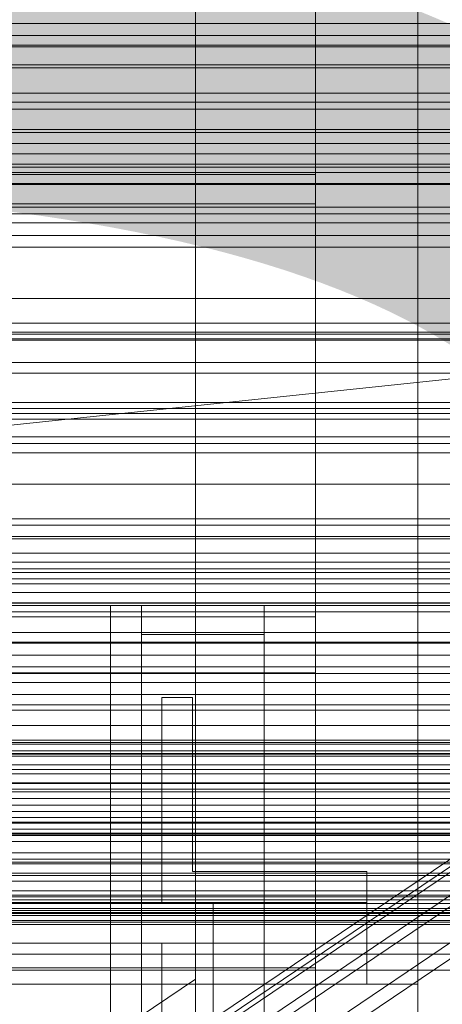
# Model space of a CAD drawing. Header units: millimetres. Extents: x -2233 to 61924, y -68080 to 6847.
# Tile 149 of 256: x 211 to 252, y -34719 to -34623. Entities that reach past the tile are written whole.
import ezdxf

# ---------------------------------------------------------------- set-up
doc = ezdxf.new("R2010")
doc.units = ezdxf.units.MM
for name, color, linetype, lineweight in [('COTAS_O', 1, 'Continuous', 0), ('COTAS_P', 1, 'Continuous', 0), ('frontal_bajante_movil', 7, 'Continuous', 0), ('frontal_briquetadora', 7, 'Continuous', 0), ('frontal_C01', 7, 'Continuous', 0), ('frontal_C02', 7, 'Continuous', 0), ('frontal_C03', 7, 'Continuous', 0), ('frontal_C05', 7, 'Continuous', 0), ('frontal_mezcladora', 7, 'Continuous', 0), ('frontal_secador', 7, 'Continuous', 0)]:
    doc.layers.add(name, color=color, linetype=linetype, lineweight=lineweight)
doc.dimstyles.new('R19_100', dxfattribs={"dimtxt": 250, "dimasz": 150, "dimexe": 150, "dimexo": 80, "dimgap": 100, "dimtad": 1, "dimtih": 1, "dimtoh": 1, "dimdsep": 46, "dimcen": 0.09, "dimadec": 0, "dimazin": 0, "dimtfac": 1, "dimtdec": 4, "dimtofl": 0, "dimtmove": 0, "dimatfit": 3, "dimfxl": 1, "dimtolj": 1, "dimtzin": 0, "dimarcsym": 0})

# ---------------------------------------------------------------- blocks, each defined once
blk = doc.blocks.new('DIM_R28_48')
at = {"layer": 'COTAS_P'}
for p, q in [((-1750, -34600), (-1600, -34555)), ((2600, -34600), (2450, -34555)), ((-1750, -35500), (-1750, -34600)), ((-1750, -34600), (2600, -34600)), ((-1750, -34600), (-1600, -34645)), ((2600, -34600), (2450, -34645)), ((2600, -35500), (2600, -34600))]:
    blk.add_line(p, q, dxfattribs=at)
blk.add_text('4350 P', height=250, dxfattribs=at).set_placement((425, -34500))
blk = doc.blocks.new('DIM_R28_50')
at = {"layer": 'COTAS_P'}
for p, q in [((1705.784, -34504.945), (1551.897, -34475.895)), ((-194.216, -34704.945), (1705.784, -34504.945)), ((1705.784, -34504.945), (1561.319, -34565.401)), ((1800, -35400), (1705.784, -34504.945)), ((-194.216, -34704.945), (-49.751, -34644.49)), ((-100, -35600), (-194.216, -34704.945)), ((-194.216, -34704.945), (-40.33, -34733.995))]:
    blk.add_line(p, q, dxfattribs=at)
blk.add_text('1910.5 P', height=250, rotation=6.00901, dxfattribs=at).set_placement((745.315, -34505.495))
blk = doc.blocks.new('DIM_R28_53')
at = {"layer": 'COTAS_P'}
for p, q in [((-150, -32300), (550, -32300)), ((550, -32300), (505, -32450)), ((550, -34900), (550, -32300)), ((550, -32300), (595, -32450)), ((550, -34900), (505, -34750)), ((550, -34900), (595, -34750)), ((-150, -34900), (550, -34900))]:
    blk.add_line(p, q, dxfattribs=at)
blk.add_text('2600 P', height=250, rotation=90, dxfattribs=at).set_placement((450, -33600))
blk = doc.blocks.new('DIM_R28_56')
at = {"layer": 'COTAS_O'}
for p, q in [((-650, -34200), (-500, -34155)), ((650, -34200), (500, -34155)), ((-650, -34900), (-650, -34200)), ((-650, -34200), (650, -34200)), ((-650, -34200), (-500, -34245)), ((650, -34200), (500, -34245)), ((650, -34900), (650, -34200))]:
    blk.add_line(p, q, dxfattribs=at)
blk.add_text('1300 O', height=250, dxfattribs=at).set_placement((0, -34100))
blk = doc.blocks.new('DIM_R28_61')
at = {"layer": 'COTAS_P'}
for p, q in [((-305, -34680), (395, -34680)), ((395, -34680), (350, -34830)), ((395, -36000), (395, -34680)), ((395, -34680), (440, -34830)), ((395, -36000), (350, -35850)), ((395, -36000), (440, -35850)), ((-305, -36000), (395, -36000))]:
    blk.add_line(p, q, dxfattribs=at)
blk.add_text('1320 P', height=250, rotation=90, dxfattribs=at).set_placement((295, -35340))

msp = doc.modelspace()

# ---------------------------------------------------------------- linework, layer by layer
at = {"layer": 'frontal_bajante_movil'}
for p, q in [((220, -34680), (220, -35227.232)), ((220, -34809.578), (220, -34680)), ((220, -34680), (223, -34680)), ((223, -35227.232), (223, -34680)), ((223, -34680), (223, -34809.578)), ((223, -34680), (235, -34680)), ((223, -34682.819), (223, -34680)), ((235, -34680), (235, -35227.232)), ((235, -34680), (235, -34682.819)), ((223, -34682.819), (223, -35230.051)), ((235, -34682.819), (223, -34682.819)), ((235, -35230.051), (235, -34682.819))]:
    msp.add_line(p, q, dxfattribs=at)
at = {"layer": 'frontal_briquetadora'}
for q in [(416.55, -34680), (430, -34680)]:
    msp.add_line((210, -34680), q, dxfattribs=at)
at = {"layer": 'frontal_C01'}
for p, q in [((250, -35948.844), (250, -33373.251)), ((250, -33378.064), (250, -35953.656)), ((228.298, -34716.493), (228.298, -34453.88)), ((228.298, -34459.66), (228.298, -34722.274)), ((425, -34624.302), (-425, -34624.302)), ((-425, -34635.858), (425, -34635.858)), ((146.872, -34776.458), (331.181, -34652.123)), ((148.32, -34776.807), (332.629, -34652.472)), ((146.383, -34777.548), (330.692, -34653.213)), ((150.629, -34778.572), (334.938, -34654.237)), ((146.887, -34780.003), (331.197, -34655.668)), ((153.641, -34781.633), (337.95, -34657.298)), ((148.35, -34783.655), (332.659, -34659.321)), ((-450, -34660.756), (450, -34660.756)), ((450, -34671.541), (-450, -34671.541)), ((450, -34694.46), (-450, -34694.46)), ((-450, -34705.245), (450, -34705.245)), ((228.298, -34716.493), (130, -34782.805)), ((228.298, -34979.106), (228.298, -34716.493)), ((228.298, -34716.493), (228.298, -34722.274))]:
    msp.add_line(p, q, dxfattribs=at)
at = {"layer": 'frontal_C02'}
for p, q in [((250, -35767.183), (250, -32921.727)), ((250, -32926.497), (250, -35771.953)), ((228.298, -34746.19), (228.298, -34455.696)), ((228.298, -34461.426), (228.298, -34751.921)), ((450, -34625.243), (-450, -34625.243)), ((425, -34625.415), (-425, -34625.415)), ((-450, -34637.165), (450, -34637.165)), ((-425, -34636.869), (425, -34636.869))]:
    msp.add_line(p, q, dxfattribs=at)
at = {"layer": 'frontal_C03'}
for p, q in [((1500, -34627.188), (-1500, -34627.188)), ((1500, -34627.473), (-1500, -34627.473)), ((1250, -34629.957), (-1250, -34629.957)), ((1250, -34630.838), (-1250, -34630.838)), ((1250, -34631.492), (-1250, -34631.492)), ((1250, -34633.799), (-1250, -34633.799)), ((-1250, -34634.856), (1250, -34634.856)), ((1250, -34637.709), (-1250, -34637.709)), ((-1500, -34638.882), (1500, -34638.882)), ((1250, -34638.766), (-1250, -34638.766)), ((1250, -34641.073), (-1250, -34641.073)), ((1250, -34641.727), (-1250, -34641.727)), ((1250, -34642.608), (-1250, -34642.608)), ((1250, -34652.415), (-1250, -34652.415)), ((1250, -34653.296), (-1250, -34653.296)), ((1250, -34653.949), (-1250, -34653.949)), ((1250, -34656.257), (-1250, -34656.257)), ((-1250, -34657.314), (1250, -34657.314)), ((1250, -34660.166), (-1250, -34660.166)), ((1250, -34661.224), (-1250, -34661.224)), ((1250, -34663.531), (-1250, -34663.531)), ((1250, -34664.184), (-1250, -34664.184)), ((1250, -34665.066), (-1250, -34665.066)), ((1250, -34674.872), (-1250, -34674.872)), ((1250, -34675.754), (-1250, -34675.754)), ((1250, -34676.407), (-1250, -34676.407)), ((-1250, -34676.77), (1250, -34676.77)), ((-1250, -34677.403), (1250, -34677.403)), ((-1250, -34677.867), (1250, -34677.867)), ((1250, -34678.714), (-1250, -34678.714)), ((-1250, -34679.722), (1250, -34679.722)), ((-1250, -34679.772), (1250, -34679.772)), ((-1250, -34680.619), (1250, -34680.619)), ((1250, -34682.624), (-1250, -34682.624)), ((-1250, -34683.571), (1250, -34683.571)), ((1250, -34683.681), (-1250, -34683.681)), ((-1250, -34684.838), (1250, -34684.838)), ((1250, -34685.989), (-1250, -34685.989)), ((1250, -34686.642), (-1250, -34686.642)), ((1250, -34687.523), (-1250, -34687.523)), ((-1250, -34688.686), (1250, -34688.686)), ((-1250, -34690.238), (1250, -34690.238)), ((-1500, -34691.736), (1500, -34691.736)), ((-1500, -34693.159), (1500, -34693.159)), ((-1500, -34693.384), (1500, -34693.384)), ((-1500, -34693.548), (1500, -34693.548)), ((-1500, -34694.206), (1500, -34694.206)), ((-1500, -34694.523), (1500, -34694.523)), ((-1250, -34694.718), (1250, -34694.718)), ((-1500, -34695.569), (1500, -34695.569)), ((-1500, -34696.018), (1500, -34696.018)), ((1250, -34696.45), (-1250, -34696.45)), ((-1500, -34697.382), (1500, -34697.382)), ((-1500, -34697.932), (1500, -34697.932)), ((1250, -34697.33), (-1250, -34697.33)), ((1250, -34698.211), (-1250, -34698.211)), ((1250, -34698.865), (-1250, -34698.865)), ((-1500, -34699.519), (1500, -34699.519)), ((1500, -34700.133), (-1500, -34700.133)), ((1500, -34700.719), (-1500, -34700.719)), ((1250, -34701.172), (-1250, -34701.172)), ((-1250, -34701.258), (1250, -34701.258)), ((-1500, -34701.836), (1500, -34701.836)), ((-1500, -34702.471), (1500, -34702.471)), ((-1250, -34702.229), (1250, -34702.229)), ((-1250, -34703.05), (1250, -34703.05)), ((-1500, -34704.175), (1500, -34704.175)), ((-1500, -34704.789), (1500, -34704.789)), ((1250, -34705.081), (-1250, -34705.081)), ((-1500, -34706.376), (1500, -34706.376)), ((1250, -34706.139), (-1250, -34706.139)), ((-1500, -34706.926), (1500, -34706.926)), ((-1500, -34708.289), (1500, -34708.289)), ((-1250, -34707.858), (1250, -34707.858)), ((1250, -34708.446), (-1250, -34708.446)), ((-1500, -34708.738), (1500, -34708.738)), ((1250, -34709.1), (-1250, -34709.1)), ((-1500, -34709.784), (1500, -34709.784)), ((-1500, -34710.102), (1500, -34710.102)), ((-1250, -34709.589), (1250, -34709.589)), ((1250, -34709.981), (-1250, -34709.981)), ((-1500, -34710.76), (1500, -34710.76)), ((-1500, -34710.924), (1500, -34710.924)), ((-1500, -34711.148), (1500, -34711.148)), ((-1250, -34714.07), (1250, -34714.07)), ((-1250, -34715.622), (1250, -34715.622))]:
    msp.add_line(p, q, dxfattribs=at)
at = {"layer": 'frontal_C05'}
for p, q in [((225, -34706), (225, -34689)), ((225, -34689), (228, -34689)), ((228, -34706), (228, -34689)), ((220, -34706), (220, -34706.066)), ((220, -34706.263), (220, -34706.066)), ((220, -34706.592), (220, -34706.263)), ((220, -34707.051), (220, -34706.592)), ((225, -34709), (225, -34706)), ((228, -34706), (245, -34706)), ((232.271, -34706), (232.258, -34706)), ((232.292, -34706), (232.271, -34706)), ((232.319, -34706), (232.292, -34706)), ((232.353, -34706), (232.319, -34706)), ((232.393, -34706), (232.353, -34706)), ((232.44, -34706), (232.393, -34706)), ((232.493, -34706), (232.44, -34706)), ((232.553, -34706), (232.493, -34706)), ((232.618, -34706), (232.553, -34706)), ((232.69, -34706), (232.618, -34706)), ((232.767, -34706), (232.69, -34706)), ((232.85, -34706), (232.767, -34706)), ((232.938, -34706), (232.85, -34706)), ((233.031, -34706), (232.938, -34706)), ((233.13, -34706), (233.031, -34706)), ((233.232, -34706), (233.13, -34706)), ((233.34, -34706), (233.232, -34706)), ((233.451, -34706), (233.34, -34706)), ((233.566, -34706), (233.451, -34706)), ((233.685, -34706), (233.566, -34706)), ((233.807, -34706), (233.685, -34706)), ((233.932, -34706), (233.807, -34706)), ((234.059, -34706), (233.932, -34706)), ((234.189, -34706), (234.059, -34706)), ((234.321, -34706), (234.189, -34706)), ((234.455, -34706), (234.321, -34706)), ((234.59, -34706), (234.455, -34706)), ((234.726, -34706), (234.59, -34706)), ((234.863, -34706), (234.726, -34706)), ((235, -34706), (234.863, -34706)), ((235.137, -34706), (235, -34706)), ((235.274, -34706), (235.137, -34706)), ((235.41, -34706), (235.274, -34706)), ((235.545, -34706), (235.41, -34706)), ((235.679, -34706), (235.545, -34706)), ((235.811, -34706), (235.679, -34706)), ((235.941, -34706), (235.811, -34706)), ((236.068, -34706), (235.941, -34706)), ((236.193, -34706), (236.068, -34706)), ((236.315, -34706), (236.193, -34706)), ((236.434, -34706), (236.315, -34706)), ((236.549, -34706), (236.434, -34706)), ((236.66, -34706), (236.549, -34706)), ((236.768, -34706), (236.66, -34706)), ((236.87, -34706), (236.768, -34706)), ((236.969, -34706), (236.87, -34706)), ((237.062, -34706), (236.969, -34706)), ((237.15, -34706), (237.062, -34706)), ((237.233, -34706), (237.15, -34706)), ((237.31, -34706), (237.233, -34706)), ((237.382, -34706), (237.31, -34706)), ((237.447, -34706), (237.382, -34706)), ((237.507, -34706), (237.447, -34706)), ((237.56, -34706), (237.507, -34706)), ((237.607, -34706), (237.56, -34706)), ((237.647, -34706), (237.607, -34706)), ((237.681, -34706), (237.647, -34706)), ((237.708, -34706), (237.681, -34706)), ((237.729, -34706), (237.708, -34706)), ((237.742, -34706), (237.729, -34706)), ((245, -34709), (245, -34706)), ((220, -34707.639), (220, -34707.051)), ((220, -34708.355), (220, -34707.639)), ((220, -34709.196), (220, -34708.355)), ((-205, -34709), (245, -34709)), ((220, -34709), (220, -34709.062)), ((220, -34709.248), (220, -34709.062)), ((220, -34710.162), (220, -34709.196)), ((220, -34709.558), (220, -34709.248)), ((225, -34709), (228, -34709)), ((228, -34709), (245, -34709)), ((230, -34709), (230, -34709.062)), ((230, -34709.062), (230, -34709.248)), ((230, -34709.248), (230, -34709.558)), ((232.015, -34709), (232.004, -34709)), ((232.023, -34709), (232.008, -34709)), ((232.034, -34709), (232.015, -34709)), ((232.046, -34709), (232.023, -34709)), ((232.059, -34709), (232.034, -34709)), ((232.075, -34709), (232.046, -34709)), ((232.093, -34709), (232.059, -34709)), ((232.112, -34709), (232.075, -34709)), ((232.133, -34709), (232.093, -34709)), ((232.156, -34709), (232.112, -34709)), ((232.181, -34709), (232.133, -34709)), ((232.207, -34709), (232.156, -34709)), ((232.175, -34709), (232.228, -34709)), ((232.236, -34709), (232.181, -34709)), ((232.265, -34709), (232.207, -34709)), ((232.228, -34709), (232.288, -34709)), ((232.297, -34709), (232.236, -34709)), ((232.271, -34709), (232.258, -34709)), ((232.33, -34709), (232.265, -34709)), ((232.292, -34709), (232.271, -34709)), ((232.288, -34709), (232.354, -34709)), ((232.319, -34709), (232.292, -34709)), ((232.365, -34709), (232.297, -34709)), ((232.353, -34709), (232.319, -34709)), ((232.402, -34709), (232.33, -34709)), ((232.393, -34709), (232.353, -34709)), ((232.354, -34709), (232.427, -34709)), ((232.44, -34709), (232.365, -34709)), ((232.44, -34709), (232.393, -34709)), ((232.48, -34709), (232.402, -34709)), ((232.427, -34709), (232.506, -34709)), ((232.521, -34709), (232.44, -34709)), ((232.493, -34709), (232.44, -34709)), ((232.564, -34709), (232.48, -34709)), ((232.553, -34709), (232.493, -34709)), ((232.506, -34709), (232.59, -34709)), ((232.609, -34709), (232.521, -34709)), ((232.618, -34709), (232.553, -34709)), ((232.655, -34709), (232.564, -34709)), ((232.59, -34709), (232.681, -34709)), ((232.702, -34709), (232.609, -34709)), ((232.69, -34709), (232.618, -34709)), ((232.751, -34709), (232.655, -34709)), ((232.681, -34709), (232.777, -34709)), ((232.767, -34709), (232.69, -34709)), ((232.801, -34709), (232.702, -34709)), ((232.852, -34709), (232.751, -34709)), ((232.85, -34709), (232.767, -34709)), ((232.777, -34709), (232.879, -34709)), ((232.905, -34709), (232.801, -34709)), ((232.938, -34709), (232.85, -34709)), ((232.959, -34709), (232.852, -34709)), ((232.879, -34709), (232.985, -34709)), ((233.015, -34709), (232.905, -34709)), ((233.031, -34709), (232.938, -34709)), ((233.072, -34709), (232.959, -34709)), ((232.985, -34709), (233.097, -34709)), ((233.13, -34709), (233.015, -34709)), ((233.13, -34709), (233.031, -34709)), ((233.189, -34709), (233.072, -34709)), ((233.097, -34709), (233.213, -34709)), ((233.249, -34709), (233.13, -34709)), ((233.232, -34709), (233.13, -34709)), ((233.31, -34709), (233.189, -34709)), ((233.213, -34709), (233.333, -34709)), ((233.34, -34709), (233.232, -34709)), ((233.372, -34709), (233.249, -34709)), ((233.436, -34709), (233.31, -34709)), ((233.333, -34709), (233.458, -34709)), ((233.451, -34709), (233.34, -34709)), ((233.5, -34709), (233.372, -34709)), ((233.565, -34709), (233.436, -34709)), ((233.566, -34709), (233.451, -34709)), ((233.458, -34709), (233.586, -34709)), ((233.631, -34709), (233.5, -34709)), ((233.698, -34709), (233.565, -34709)), ((233.685, -34709), (233.566, -34709)), ((233.586, -34709), (233.717, -34709)), ((233.766, -34709), (233.631, -34709)), ((233.807, -34709), (233.685, -34709)), ((233.835, -34709), (233.698, -34709)), ((233.717, -34709), (233.852, -34709)), ((233.904, -34709), (233.766, -34709)), ((233.932, -34709), (233.807, -34709)), ((233.974, -34709), (233.835, -34709)), ((233.852, -34709), (233.989, -34709)), ((234.045, -34709), (233.904, -34709)), ((234.059, -34709), (233.932, -34709)), ((234.116, -34709), (233.974, -34709)), ((233.989, -34709), (234.129, -34709)), ((234.187, -34709), (234.045, -34709)), ((234.189, -34709), (234.059, -34709)), ((234.26, -34709), (234.116, -34709)), ((234.129, -34709), (234.271, -34709)), ((234.332, -34709), (234.187, -34709)), ((234.321, -34709), (234.189, -34709)), ((234.406, -34709), (234.26, -34709)), ((234.271, -34709), (234.415, -34709)), ((234.455, -34709), (234.321, -34709)), ((234.479, -34709), (234.332, -34709)), ((234.553, -34709), (234.406, -34709)), ((234.415, -34709), (234.56, -34709)), ((234.59, -34709), (234.455, -34709)), ((234.627, -34709), (234.479, -34709)), ((234.701, -34709), (234.553, -34709)), ((234.56, -34709), (234.706, -34709)), ((234.726, -34709), (234.59, -34709)), ((234.776, -34709), (234.627, -34709)), ((234.85, -34709), (234.701, -34709)), ((234.706, -34709), (234.853, -34709)), ((234.863, -34709), (234.726, -34709)), ((234.925, -34709), (234.776, -34709)), ((235, -34709), (234.85, -34709)), ((235, -34709), (234.863, -34709)), ((235.075, -34709), (234.925, -34709)), ((235, -34709), (235.147, -34709)), ((235.137, -34709), (235, -34709)), ((235.224, -34709), (235.075, -34709)), ((235.274, -34709), (235.137, -34709)), ((235.147, -34709), (235.294, -34709)), ((235.299, -34709), (235.15, -34709)), ((235.373, -34709), (235.224, -34709)), ((235.41, -34709), (235.274, -34709)), ((235.294, -34709), (235.44, -34709)), ((235.447, -34709), (235.299, -34709)), ((235.521, -34709), (235.373, -34709)), ((235.545, -34709), (235.41, -34709)), ((235.44, -34709), (235.585, -34709)), ((235.594, -34709), (235.447, -34709)), ((235.668, -34709), (235.521, -34709)), ((235.679, -34709), (235.545, -34709)), ((235.585, -34709), (235.729, -34709)), ((235.74, -34709), (235.594, -34709)), ((235.813, -34709), (235.668, -34709)), ((235.811, -34709), (235.679, -34709)), ((235.729, -34709), (235.871, -34709)), ((235.884, -34709), (235.74, -34709)), ((235.941, -34709), (235.811, -34709)), ((235.955, -34709), (235.813, -34709)), ((235.871, -34709), (236.011, -34709)), ((236.026, -34709), (235.884, -34709)), ((236.068, -34709), (235.941, -34709)), ((236.096, -34709), (235.955, -34709)), ((236.011, -34709), (236.148, -34709)), ((236.165, -34709), (236.026, -34709)), ((236.193, -34709), (236.068, -34709)), ((236.234, -34709), (236.096, -34709)), ((236.148, -34709), (236.283, -34709)), ((236.302, -34709), (236.165, -34709)), ((236.315, -34709), (236.193, -34709)), ((236.369, -34709), (236.234, -34709)), ((236.283, -34709), (236.414, -34709)), ((236.435, -34709), (236.302, -34709)), ((236.434, -34709), (236.315, -34709)), ((236.5, -34709), (236.369, -34709)), ((236.414, -34709), (236.542, -34709)), ((236.549, -34709), (236.434, -34709)), ((236.564, -34709), (236.435, -34709)), ((236.628, -34709), (236.5, -34709)), ((236.542, -34709), (236.667, -34709)), ((236.66, -34709), (236.549, -34709)), ((236.69, -34709), (236.564, -34709)), ((236.751, -34709), (236.628, -34709)), ((236.768, -34709), (236.66, -34709)), ((236.667, -34709), (236.787, -34709)), ((236.811, -34709), (236.69, -34709)), ((236.87, -34709), (236.751, -34709)), ((236.87, -34709), (236.768, -34709)), ((236.787, -34709), (236.903, -34709)), ((236.928, -34709), (236.811, -34709)), ((236.985, -34709), (236.87, -34709)), ((236.969, -34709), (236.87, -34709)), ((236.903, -34709), (237.015, -34709)), ((237.041, -34709), (236.928, -34709)), ((237.062, -34709), (236.969, -34709)), ((237.095, -34709), (236.985, -34709)), ((237.015, -34709), (237.121, -34709)), ((237.148, -34709), (237.041, -34709)), ((237.15, -34709), (237.062, -34709)), ((237.199, -34709), (237.095, -34709)), ((237.121, -34709), (237.223, -34709)), ((237.249, -34709), (237.148, -34709)), ((237.233, -34709), (237.15, -34709)), ((237.298, -34709), (237.199, -34709)), ((237.223, -34709), (237.319, -34709)), ((237.31, -34709), (237.233, -34709)), ((237.345, -34709), (237.249, -34709)), ((237.391, -34709), (237.298, -34709)), ((237.382, -34709), (237.31, -34709)), ((237.319, -34709), (237.41, -34709)), ((237.436, -34709), (237.345, -34709)), ((237.447, -34709), (237.382, -34709)), ((237.479, -34709), (237.391, -34709)), ((237.41, -34709), (237.494, -34709)), ((237.52, -34709), (237.436, -34709)), ((237.507, -34709), (237.447, -34709)), ((237.56, -34709), (237.479, -34709)), ((237.494, -34709), (237.573, -34709)), ((237.56, -34709), (237.507, -34709)), ((237.598, -34709), (237.52, -34709)), ((237.635, -34709), (237.56, -34709)), ((237.607, -34709), (237.56, -34709)), ((237.573, -34709), (237.646, -34709)), ((237.67, -34709), (237.598, -34709)), ((237.647, -34709), (237.607, -34709)), ((237.703, -34709), (237.635, -34709)), ((237.646, -34709), (237.712, -34709)), ((237.681, -34709), (237.647, -34709)), ((237.735, -34709), (237.67, -34709)), ((237.708, -34709), (237.681, -34709)), ((237.764, -34709), (237.703, -34709)), ((237.729, -34709), (237.708, -34709)), ((237.712, -34709), (237.772, -34709)), ((237.742, -34709), (237.729, -34709)), ((237.793, -34709), (237.735, -34709)), ((237.819, -34709), (237.764, -34709)), ((237.772, -34709), (237.825, -34709)), ((237.844, -34709), (237.793, -34709)), ((237.867, -34709), (237.819, -34709)), ((237.888, -34709), (237.844, -34709)), ((237.907, -34709), (237.867, -34709)), ((237.925, -34709), (237.888, -34709)), ((237.941, -34709), (237.907, -34709)), ((237.954, -34709), (237.925, -34709)), ((237.966, -34709), (237.941, -34709)), ((237.977, -34709), (237.954, -34709)), ((237.985, -34709), (237.966, -34709)), ((237.992, -34709), (237.977, -34709)), ((237.996, -34709), (237.985, -34709)), ((245, -34713), (245, -34709)), ((220, -34709.991), (220, -34709.558)), ((220, -34710.546), (220, -34709.991)), ((220, -34711.249), (220, -34710.162)), ((230, -34709.558), (230, -34709.991)), ((230, -34709.991), (230, -34710.546)), ((220, -34711.221), (220, -34710.546)), ((220, -34712.015), (220, -34711.221)), ((220, -34712.454), (220, -34711.249)), ((230, -34710.546), (230, -34711.221)), ((230, -34711.221), (230, -34712.015)), ((220, -34712.926), (220, -34712.015)), ((230, -34712.015), (230, -34712.926)), ((-205, -34713), (245, -34713)), ((220, -34713.776), (220, -34712.454)), ((220, -34713.952), (220, -34712.926)), ((220, -34713), (220, -34713.057)), ((220, -34713.057), (220, -34713.229)), ((220, -34713.229), (220, -34713.514)), ((225, -34713), (225, -34713.057)), ((225, -34713.057), (225, -34713.229)), ((225, -34713.229), (225, -34713.514)), ((230, -34712.926), (230, -34713.952)), ((230, -34712.96), (230, -34713.017)), ((230, -34713.189), (230, -34713.017)), ((230, -34713.474), (230, -34713.189)), ((232.015, -34713), (232.004, -34713)), ((232.023, -34713), (232.008, -34713)), ((232.034, -34713), (232.015, -34713)), ((232.046, -34713), (232.023, -34713)), ((232.059, -34713), (232.034, -34713)), ((232.075, -34713), (232.046, -34713)), ((232.093, -34713), (232.059, -34713)), ((232.112, -34713), (232.075, -34713)), ((232.133, -34713), (232.093, -34713)), ((232.156, -34713), (232.112, -34713)), ((232.181, -34713), (232.133, -34713)), ((232.207, -34713), (232.156, -34713)), ((232.175, -34713), (232.228, -34713)), ((232.236, -34713), (232.181, -34713)), ((232.265, -34713), (232.207, -34713)), ((232.228, -34713), (232.288, -34713)), ((232.297, -34713), (232.236, -34713)), ((232.271, -34713), (232.258, -34713)), ((232.33, -34713), (232.265, -34713)), ((232.292, -34713), (232.271, -34713)), ((232.288, -34713), (232.354, -34713)), ((232.319, -34713), (232.292, -34713)), ((232.365, -34713), (232.297, -34713)), ((232.353, -34713), (232.319, -34713)), ((232.402, -34713), (232.33, -34713)), ((232.393, -34713), (232.353, -34713)), ((232.354, -34713), (232.427, -34713)), ((232.44, -34713), (232.365, -34713)), ((232.44, -34713), (232.393, -34713)), ((232.48, -34713), (232.402, -34713)), ((232.427, -34713), (232.506, -34713)), ((232.493, -34713), (232.44, -34713)), ((232.521, -34713), (232.44, -34713)), ((232.564, -34713), (232.48, -34713)), ((232.553, -34713), (232.493, -34713)), ((232.506, -34713), (232.59, -34713)), ((232.609, -34713), (232.521, -34713)), ((232.618, -34713), (232.553, -34713)), ((232.655, -34713), (232.564, -34713)), ((232.59, -34713), (232.681, -34713)), ((232.702, -34713), (232.609, -34713)), ((232.69, -34713), (232.618, -34713)), ((232.751, -34713), (232.655, -34713)), ((232.681, -34713), (232.777, -34713)), ((232.767, -34713), (232.69, -34713)), ((232.801, -34713), (232.702, -34713)), ((232.852, -34713), (232.751, -34713)), ((232.85, -34713), (232.767, -34713)), ((232.777, -34713), (232.879, -34713)), ((232.905, -34713), (232.801, -34713)), ((232.938, -34713), (232.85, -34713)), ((232.959, -34713), (232.852, -34713)), ((232.879, -34713), (232.985, -34713)), ((233.015, -34713), (232.905, -34713)), ((233.031, -34713), (232.938, -34713)), ((233.072, -34713), (232.959, -34713)), ((232.985, -34713), (233.097, -34713)), ((233.13, -34713), (233.015, -34713)), ((233.13, -34713), (233.031, -34713)), ((233.189, -34713), (233.072, -34713)), ((233.097, -34713), (233.213, -34713)), ((233.232, -34713), (233.13, -34713)), ((233.249, -34713), (233.13, -34713)), ((233.31, -34713), (233.189, -34713)), ((233.213, -34713), (233.333, -34713)), ((233.34, -34713), (233.232, -34713)), ((233.372, -34713), (233.249, -34713)), ((233.436, -34713), (233.31, -34713)), ((233.333, -34713), (233.458, -34713)), ((233.451, -34713), (233.34, -34713)), ((233.5, -34713), (233.372, -34713)), ((233.565, -34713), (233.436, -34713)), ((233.566, -34713), (233.451, -34713)), ((233.458, -34713), (233.586, -34713)), ((233.631, -34713), (233.5, -34713)), ((233.698, -34713), (233.565, -34713)), ((233.685, -34713), (233.566, -34713)), ((233.586, -34713), (233.717, -34713)), ((233.766, -34713), (233.631, -34713)), ((233.807, -34713), (233.685, -34713)), ((233.835, -34713), (233.698, -34713)), ((233.717, -34713), (233.852, -34713)), ((233.904, -34713), (233.766, -34713)), ((233.932, -34713), (233.807, -34713)), ((233.974, -34713), (233.835, -34713)), ((233.852, -34713), (233.989, -34713)), ((234.045, -34713), (233.904, -34713)), ((234.059, -34713), (233.932, -34713)), ((234.116, -34713), (233.974, -34713)), ((233.989, -34713), (234.129, -34713)), ((234.187, -34713), (234.045, -34713)), ((234.189, -34713), (234.059, -34713)), ((234.26, -34713), (234.116, -34713)), ((234.129, -34713), (234.271, -34713)), ((234.332, -34713), (234.187, -34713)), ((234.321, -34713), (234.189, -34713)), ((234.406, -34713), (234.26, -34713)), ((234.271, -34713), (234.415, -34713)), ((234.455, -34713), (234.321, -34713)), ((234.479, -34713), (234.332, -34713)), ((234.553, -34713), (234.406, -34713)), ((234.415, -34713), (234.56, -34713)), ((234.59, -34713), (234.455, -34713)), ((234.627, -34713), (234.479, -34713)), ((234.701, -34713), (234.553, -34713)), ((234.56, -34713), (234.706, -34713)), ((234.726, -34713), (234.59, -34713)), ((234.776, -34713), (234.627, -34713)), ((234.85, -34713), (234.701, -34713)), ((234.706, -34713), (234.853, -34713)), ((234.863, -34713), (234.726, -34713)), ((234.925, -34713), (234.776, -34713)), ((235, -34713), (234.85, -34713)), ((235, -34713), (234.863, -34713)), ((235.075, -34713), (234.925, -34713)), ((235.137, -34713), (235, -34713)), ((235, -34713), (235.147, -34713)), ((235.224, -34713), (235.075, -34713)), ((235.274, -34713), (235.137, -34713)), ((235.147, -34713), (235.294, -34713)), ((235.299, -34713), (235.15, -34713)), ((235.373, -34713), (235.224, -34713)), ((235.41, -34713), (235.274, -34713)), ((235.294, -34713), (235.44, -34713)), ((235.447, -34713), (235.299, -34713)), ((235.521, -34713), (235.373, -34713)), ((235.545, -34713), (235.41, -34713)), ((235.44, -34713), (235.585, -34713)), ((235.594, -34713), (235.447, -34713)), ((235.668, -34713), (235.521, -34713)), ((235.679, -34713), (235.545, -34713)), ((235.585, -34713), (235.729, -34713)), ((235.74, -34713), (235.594, -34713)), ((235.813, -34713), (235.668, -34713)), ((235.811, -34713), (235.679, -34713)), ((235.729, -34713), (235.871, -34713)), ((235.884, -34713), (235.74, -34713)), ((235.941, -34713), (235.811, -34713)), ((235.955, -34713), (235.813, -34713)), ((235.871, -34713), (236.011, -34713)), ((236.026, -34713), (235.884, -34713)), ((236.068, -34713), (235.941, -34713)), ((236.096, -34713), (235.955, -34713)), ((236.011, -34713), (236.148, -34713)), ((236.165, -34713), (236.026, -34713)), ((236.193, -34713), (236.068, -34713)), ((236.234, -34713), (236.096, -34713)), ((236.148, -34713), (236.283, -34713)), ((236.302, -34713), (236.165, -34713)), ((236.315, -34713), (236.193, -34713)), ((236.369, -34713), (236.234, -34713)), ((236.283, -34713), (236.414, -34713)), ((236.435, -34713), (236.302, -34713)), ((236.434, -34713), (236.315, -34713)), ((236.5, -34713), (236.369, -34713)), ((236.414, -34713), (236.542, -34713)), ((236.549, -34713), (236.434, -34713)), ((236.564, -34713), (236.435, -34713)), ((236.628, -34713), (236.5, -34713)), ((236.542, -34713), (236.667, -34713)), ((236.66, -34713), (236.549, -34713)), ((236.69, -34713), (236.564, -34713)), ((236.751, -34713), (236.628, -34713)), ((236.768, -34713), (236.66, -34713)), ((236.667, -34713), (236.787, -34713)), ((236.811, -34713), (236.69, -34713)), ((236.87, -34713), (236.751, -34713)), ((236.87, -34713), (236.768, -34713)), ((236.787, -34713), (236.903, -34713)), ((236.928, -34713), (236.811, -34713)), ((236.969, -34713), (236.87, -34713)), ((236.985, -34713), (236.87, -34713)), ((236.903, -34713), (237.015, -34713)), ((237.041, -34713), (236.928, -34713)), ((237.062, -34713), (236.969, -34713)), ((237.095, -34713), (236.985, -34713)), ((237.015, -34713), (237.121, -34713)), ((237.148, -34713), (237.041, -34713)), ((237.15, -34713), (237.062, -34713)), ((237.199, -34713), (237.095, -34713)), ((237.121, -34713), (237.223, -34713)), ((237.249, -34713), (237.148, -34713)), ((237.233, -34713), (237.15, -34713)), ((237.298, -34713), (237.199, -34713)), ((237.223, -34713), (237.319, -34713)), ((237.31, -34713), (237.233, -34713)), ((237.345, -34713), (237.249, -34713)), ((237.391, -34713), (237.298, -34713)), ((237.382, -34713), (237.31, -34713)), ((237.319, -34713), (237.41, -34713)), ((237.436, -34713), (237.345, -34713)), ((237.447, -34713), (237.382, -34713)), ((237.479, -34713), (237.391, -34713)), ((237.41, -34713), (237.494, -34713)), ((237.52, -34713), (237.436, -34713)), ((237.507, -34713), (237.447, -34713)), ((237.56, -34713), (237.479, -34713)), ((237.494, -34713), (237.573, -34713)), ((237.56, -34713), (237.507, -34713)), ((237.598, -34713), (237.52, -34713)), ((237.607, -34713), (237.56, -34713)), ((237.635, -34713), (237.56, -34713)), ((237.573, -34713), (237.646, -34713)), ((237.67, -34713), (237.598, -34713)), ((237.647, -34713), (237.607, -34713)), ((237.703, -34713), (237.635, -34713)), ((237.646, -34713), (237.712, -34713)), ((237.681, -34713), (237.647, -34713)), ((237.735, -34713), (237.67, -34713)), ((237.708, -34713), (237.681, -34713)), ((237.764, -34713), (237.703, -34713)), ((237.729, -34713), (237.708, -34713)), ((237.712, -34713), (237.772, -34713)), ((237.742, -34713), (237.729, -34713)), ((237.793, -34713), (237.735, -34713)), ((237.819, -34713), (237.764, -34713)), ((237.772, -34713), (237.825, -34713)), ((237.844, -34713), (237.793, -34713)), ((237.867, -34713), (237.819, -34713)), ((237.888, -34713), (237.844, -34713)), ((237.907, -34713), (237.867, -34713)), ((237.925, -34713), (237.888, -34713)), ((237.941, -34713), (237.907, -34713)), ((237.954, -34713), (237.925, -34713)), ((237.966, -34713), (237.941, -34713)), ((237.977, -34713), (237.954, -34713)), ((237.985, -34713), (237.966, -34713)), ((237.992, -34713), (237.977, -34713)), ((237.996, -34713), (237.985, -34713)), ((245, -34717), (245, -34713)), ((220, -34713.514), (220, -34713.912)), ((220, -34715.209), (220, -34713.776)), ((220, -34713.912), (220, -34714.422)), ((220, -34715.089), (220, -34713.952)), ((225, -34713.514), (225, -34713.912)), ((225, -34713.912), (225, -34714.422)), ((230, -34713.873), (230, -34713.474)), ((230, -34714.384), (230, -34713.873)), ((230, -34713.952), (230, -34715.089)), ((220, -34714.422), (220, -34715.044)), ((220, -34715.044), (220, -34715.774)), ((220, -34716.335), (220, -34715.089)), ((220, -34716.752), (220, -34715.209)), ((225, -34714.422), (225, -34715.044)), ((225, -34715.044), (225, -34715.774)), ((230, -34715.005), (230, -34714.384)), ((230, -34715.737), (230, -34715.005)), ((230, -34715.089), (230, -34716.335)), ((220, -34715.774), (220, -34716.612)), ((225, -34715.774), (225, -34716.612)), ((230, -34716.575), (230, -34715.737)), ((-205, -34717), (245, -34717)), ((-185, -34717), (225, -34717)), ((220, -34717.688), (220, -34716.335)), ((220, -34716.612), (220, -34717.555)), ((220, -34718.4), (220, -34716.752)), ((225, -34716.612), (225, -34717.555)), ((225, -34717), (250, -34717)), ((225, -34792), (225, -34717)), ((225, -34737), (225, -34717)), ((230, -34716.335), (230, -34717.688)), ((230, -34717.519), (230, -34716.575)), ((232.271, -34717), (232.258, -34717)), ((232.292, -34717), (232.271, -34717)), ((232.319, -34717), (232.292, -34717)), ((232.353, -34717), (232.319, -34717)), ((232.393, -34717), (232.353, -34717)), ((232.44, -34717), (232.393, -34717)), ((232.493, -34717), (232.44, -34717)), ((232.553, -34717), (232.493, -34717)), ((232.618, -34717), (232.553, -34717)), ((232.69, -34717), (232.618, -34717)), ((232.767, -34717), (232.69, -34717)), ((232.85, -34717), (232.767, -34717)), ((232.938, -34717), (232.85, -34717)), ((233.031, -34717), (232.938, -34717)), ((233.13, -34717), (233.031, -34717)), ((233.232, -34717), (233.13, -34717)), ((233.34, -34717), (233.232, -34717)), ((233.451, -34717), (233.34, -34717)), ((233.566, -34717), (233.451, -34717)), ((233.685, -34717), (233.566, -34717)), ((233.807, -34717), (233.685, -34717)), ((233.932, -34717), (233.807, -34717)), ((234.059, -34717), (233.932, -34717)), ((234.189, -34717), (234.059, -34717)), ((234.321, -34717), (234.189, -34717)), ((234.455, -34717), (234.321, -34717)), ((234.59, -34717), (234.455, -34717)), ((234.726, -34717), (234.59, -34717)), ((234.863, -34717), (234.726, -34717)), ((235, -34717), (234.863, -34717)), ((235.137, -34717), (235, -34717)), ((235.274, -34717), (235.137, -34717)), ((235.41, -34717), (235.274, -34717)), ((235.545, -34717), (235.41, -34717)), ((235.679, -34717), (235.545, -34717)), ((235.811, -34717), (235.679, -34717)), ((235.941, -34717), (235.811, -34717)), ((236.068, -34717), (235.941, -34717)), ((236.193, -34717), (236.068, -34717)), ((236.315, -34717), (236.193, -34717)), ((236.434, -34717), (236.315, -34717)), ((236.549, -34717), (236.434, -34717)), ((236.66, -34717), (236.549, -34717)), ((236.768, -34717), (236.66, -34717)), ((236.87, -34717), (236.768, -34717)), ((236.969, -34717), (236.87, -34717)), ((237.062, -34717), (236.969, -34717)), ((237.15, -34717), (237.062, -34717)), ((237.233, -34717), (237.15, -34717)), ((237.31, -34717), (237.233, -34717)), ((237.382, -34717), (237.31, -34717)), ((237.447, -34717), (237.382, -34717)), ((237.507, -34717), (237.447, -34717)), ((237.56, -34717), (237.507, -34717)), ((237.607, -34717), (237.56, -34717)), ((237.647, -34717), (237.607, -34717)), ((237.681, -34717), (237.647, -34717)), ((237.708, -34717), (237.681, -34717)), ((237.729, -34717), (237.708, -34717)), ((237.742, -34717), (237.729, -34717)), ((250, -34792), (250, -34717)), ((220, -34717.555), (220, -34718.602)), ((220, -34719.143), (220, -34717.688)), ((225, -34717.555), (225, -34718.602)), ((230, -34718.567), (230, -34717.519)), ((230, -34717.688), (230, -34719.143)), ((220, -34720.148), (220, -34718.4)), ((220, -34718.602), (220, -34719.749)), ((225, -34718.602), (225, -34719.749)), ((230, -34719.714), (230, -34718.567))]:
    msp.add_line(p, q, dxfattribs=at)
at = {"layer": 'frontal_mezcladora'}
for p, q in [((240, -34590), (240, -34637.898)), ((240, -34590), (240, -34640.771)), ((-420, -34637.898), (240, -34637.898)), ((240, -34637.898), (240, -34681.107)), ((195, -34640.771), (240, -34640.771)), ((240, -34640.771), (240, -34686.573)), ((-420, -34681.107), (240, -34681.107)), ((240, -34681.107), (240, -34715.398)), ((195, -34686.573), (240, -34686.573)), ((240, -34686.573), (240, -34722.921)), ((-625, -34710), (625, -34710)), ((150, -34710), (625, -34710)), ((-420, -34715.398), (240, -34715.398)), ((240, -34715.398), (240, -34737.414))]:
    msp.add_line(p, q, dxfattribs=at)
at = {"layer": 'frontal_secador'}
for p, q in [((1360, -34623.147), (-1360, -34623.147)), ((-1360, -34633.5), (1360, -34633.5)), ((-1250, -34633.5), (1250, -34633.5)), ((1360, -34643.853), (-1360, -34643.853)), ((-1250, -34645), (1250, -34645)), ((-1400, -34650), (1400, -34650)), ((-1250, -34650), (1250, -34650)), ((1360, -34653.5), (-1360, -34653.5)), ((1250, -34654.076), (-1250, -34654.076)), ((1360, -34661.784), (-1360, -34661.784)), ((1360, -34668.141), (-1360, -34668.141)), ((1360, -34672.137), (-1360, -34672.137)), ((1360, -34673.5), (-1360, -34673.5)), ((1250, -34673.25), (-1250, -34673.25)), ((1250, -34689.715), (-1250, -34689.715)), ((1250, -34702.349), (-1250, -34702.349)), ((1250, -34710.291), (-1250, -34710.291)), ((1250, -34713), (-1250, -34713))]:
    msp.add_line(p, q, dxfattribs=at)

# ---------------------------------------------------------------- dimensions: what is measured, and where the dimension line sits
at = {"layer": 'COTAS_O'}
dim = msp.add_aligned_dim(p1=(-650, -34900), p2=(650, -34900), distance=700, text='<> O', dimstyle='R19_100', dxfattribs=at)
dim.commit()
dim.dimension.update_dxf_attribs({"geometry": 'DIM_R28_56', "text_midpoint": (0, -34200)})
at = {"layer": 'COTAS_P'}
for p1, p2, distance, picture, middle in [((-150, -34900), (-150, -32300), -700, 'DIM_R28_53', (550, -33600)), ((-100, -35600), (1800, -35400), 900, 'DIM_R28_50', (755.784, -34604.945)), ((-1750, -35500), (2600, -35500), 900, 'DIM_R28_48', (425, -34600)), ((-305, -36000), (-305, -34680), -700, 'DIM_R28_61', (395, -35340))]:
    dim = msp.add_aligned_dim(p1=p1, p2=p2, distance=distance, text='<> P', dimstyle='R19_100', dxfattribs=at)
    dim.commit()
    dim.dimension.update_dxf_attribs({"geometry": picture, "text_midpoint": middle})

doc.saveas('drawing.dxf')
